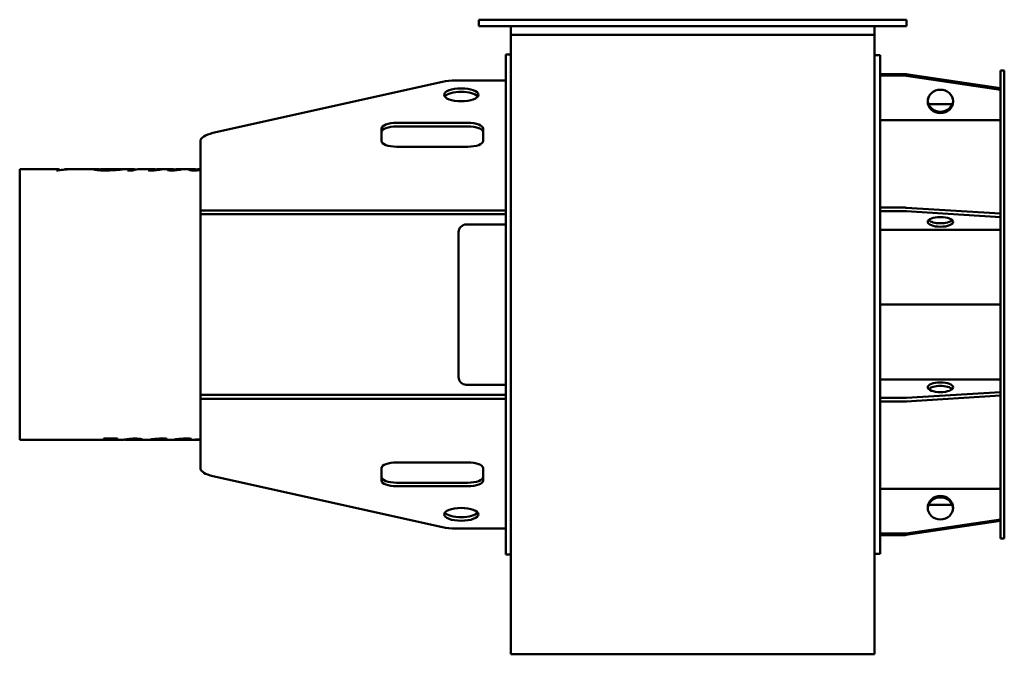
# Model space of a CAD drawing. Header units: millimetres. Extents: x 243 to 1017, y 196 to 695.
import ezdxf

# ---------------------------------------------------------------- set-up
doc = ezdxf.new("R2010")
doc.units = ezdxf.units.MM
doc.header["$LTSCALE"] = 3
doc.layers.add('Widoczne (ISO)', color=7, linetype='Continuous', lineweight=50)

msp = doc.modelspace()

# ---------------------------------------------------------------- linework, layer by layer
at = {"layer": 'Widoczne (ISO)'}
for p, q in [((604.05, 695), (610.05, 695)), ((604.05, 695), (604.05, 690)), ((610.05, 690), (604.05, 690)), ((934.05, 695), (610.05, 695)), ((934.05, 690), (610.05, 690)), ((629.05, 683), (629.05, 690)), ((915.05, 690), (915.05, 683)), ((934.05, 695), (940.05, 695)), ((940.05, 690), (934.05, 690)), ((940.05, 690), (940.05, 695)), ((629.05, 683), (629.05, 524.69)), ((915.05, 683), (629.05, 683)), ((915.05, 683), (915.05, 524.69)), ((625.05, 667.5), (625.05, 274.5)), ((625.05, 667.5), (629.05, 667.5)), ((919.55, 667), (915.05, 667)), ((919.55, 275), (919.55, 667)), ((939.07, 652.19), (919.55, 652.19)), ((919.55, 651.04), (939.07, 651.04)), ((1014.05, 641.11), (940.02, 652.12)), ((940.02, 650.97), (1014.05, 639.96)), ((1014.05, 287), (1014.05, 655)), ((1017.05, 655), (1014.05, 655)), ((1017.05, 287), (1017.05, 655)), ((575.33, 646.14), (394.83, 605.93)), ((585.55, 647.19), (625.05, 647.19)), ((957.49, 628.5), (976.11, 628.5)), ((539.32, 613.87), (595.32, 613.87)), ((1014.05, 615.94), (919.55, 615.94)), ((527.32, 599.63), (527.32, 609.37)), ((595.32, 611.09), (539.32, 611.09)), ((607.32, 609.37), (607.32, 599.63)), ((385.05, 592.52), (385.05, 599.49)), ((385.05, 592.52), (385.05, 586.95)), ((595.32, 595.14), (539.32, 595.14)), ((385.05, 586.95), (385.05, 544.99)), ((242.95, 577.45), (242.95, 364.55)), ((273.44, 577.45), (242.95, 577.45)), ((273.04, 576.41), (271.96, 576.41)), ((278.07, 577.14), (278.07, 577.34)), ((281.65, 577.45), (278.56, 577.45)), ((302.78, 577.45), (284.01, 577.45)), ((306.4, 576.53), (306.4, 577.32)), ((306.76, 577.41), (306.76, 577.44)), ((313.36, 577.45), (307.17, 577.45)), ((331.68, 577.45), (318.38, 577.45)), ((323, 577.12), (323, 577.23)), ((332.06, 576.53), (327.64, 576.53)), ((335.91, 577.38), (335.91, 577.45)), ((336.35, 577.45), (336.09, 577.45)), ((347.67, 577.45), (338.32, 577.45)), ((348.89, 576.55), (348.89, 576.91)), ((350.29, 576.68), (350.29, 576.85)), ((362.29, 577.45), (352.28, 577.45)), ((353.3, 577.03), (353.3, 577.18)), ((362.91, 576.45), (362.29, 576.45)), ((363.75, 576.48), (363.75, 576.87)), ((366.21, 576.68), (366.21, 576.87)), ((379.35, 577.45), (366.97, 577.45)), ((369.02, 577.02), (369.02, 577.19)), ((380.58, 576.45), (379.35, 576.45)), ((380.91, 576.46), (380.91, 576.97)), ((385.05, 577.45), (384.08, 577.45)), ((385.05, 544.99), (390.32, 544.99)), ((385.05, 544.99), (385.05, 541.99)), ((385.05, 541.99), (385.05, 400.01)), ((390.32, 541.99), (385.05, 541.99)), ((390.32, 544.99), (588.54, 544.99)), ((588.54, 541.99), (390.32, 541.99)), ((588.54, 544.99), (591.57, 544.99)), ((591.57, 541.99), (588.54, 541.99)), ((591.57, 544.99), (625.05, 544.99)), ((591.57, 541.99), (625.05, 541.99)), ((939.07, 547.2), (919.55, 547.2)), ((919.55, 544.43), (939.07, 544.43)), ((1014.05, 542.61), (940.02, 547.17)), ((940.02, 544.4), (1014.05, 539.84)), ((588.05, 414.01), (588.05, 527.99)), ((594.05, 533.99), (625.05, 533.99)), ((1014.05, 529.89), (919.55, 529.89)), ((629.05, 524.69), (629.05, 361.25)), ((915.05, 361.25), (915.05, 524.69)), ((919.55, 471.05), (1014.05, 471.05)), ((919.55, 470.95), (1014.05, 470.95)), ((919.55, 412.11), (1014.05, 412.11)), ((625.05, 408.01), (594.05, 408.01)), ((385.05, 400.01), (390.32, 400.01)), ((385.05, 400.01), (385.05, 397.01)), ((385.05, 397.01), (385.05, 355.05)), ((390.32, 397.01), (385.05, 397.01)), ((390.32, 400.01), (588.54, 400.01)), ((588.54, 397.01), (390.32, 397.01)), ((588.54, 400.01), (591.57, 400.01)), ((591.57, 397.01), (588.54, 397.01)), ((591.57, 400.01), (625.05, 400.01)), ((591.57, 397.01), (625.05, 397.01)), ((939.07, 397.57), (919.55, 397.57)), ((919.55, 394.8), (939.07, 394.8)), ((1014.05, 402.16), (940.02, 397.6)), ((940.02, 394.83), (1014.05, 399.39)), ((309.03, 364.55), (242.95, 364.55)), ((309.8, 365.47), (308.96, 365.47)), ((309.17, 365.57), (319.93, 365.57)), ((322.96, 364.55), (312.27, 364.55)), ((312.48, 365.57), (312.48, 365.29)), ((317.03, 365.57), (317.03, 365.41)), ((319.73, 365.47), (319.24, 365.47)), ((319.73, 365.57), (319.73, 365.47)), ((325.57, 364.9), (325.57, 364.71)), ((334.71, 364.55), (326.22, 364.55)), ((331.68, 365.59), (331.68, 365.43)), ((336.46, 365.5), (336.46, 365.08)), ((345.55, 364.55), (338.13, 364.55)), ((347.44, 365.13), (347.44, 364.71)), ((364.45, 364.55), (350.06, 364.55)), ((353.96, 365.61), (353.96, 365.36)), ((355.16, 365.63), (355.16, 365.26)), ((366.34, 365.13), (366.34, 364.71)), ((385.05, 364.55), (368.95, 364.55)), ((372.85, 365.61), (372.85, 365.36)), ((374.06, 365.63), (374.06, 365.26)), ((385.05, 364.68), (380.51, 364.68)), ((381.27, 364.83), (385.05, 364.83)), ((629.05, 361.25), (629.05, 196)), ((915.05, 196), (915.05, 361.25)), ((385.05, 355.05), (385.05, 349.48)), ((385.05, 342.51), (385.05, 349.48)), ((527.32, 332.63), (527.32, 342.37)), ((539.32, 346.86), (595.32, 346.86)), ((607.32, 342.37), (607.32, 332.63)), ((394.83, 336.07), (575.33, 295.86)), ((539.32, 330.91), (595.32, 330.91)), ((595.32, 328.13), (539.32, 328.13)), ((919.55, 326.06), (1014.05, 326.06)), ((957.49, 313.5), (976.11, 313.5)), ((1014.05, 302.04), (940.02, 291.03)), ((625.05, 294.81), (585.55, 294.81)), ((1014.05, 300.89), (940.02, 289.88)), ((940.02, 289.88), (1014.05, 300.89)), ((939.07, 290.96), (919.55, 290.96)), ((939.07, 289.81), (919.55, 289.81)), ((919.55, 289.81), (939.07, 289.81)), ((1017.05, 287), (1014.05, 287)), ((625.05, 274.5), (629.05, 274.5)), ((919.55, 275), (915.05, 275)), ((915.05, 196), (629.05, 196))]:
    msp.add_line(p, q, dxfattribs=at)
for centre, start, end in [((594.05, 527.99), 90, 180), ((594.05, 414.01), 180, 270)]:
    msp.add_arc(centre, 6, start, end, dxfattribs=at)
for centre, major_axis, ratio, start_param, end_param in [((939.07, 646.65), (-6, 0), 0.92388, 4.552687, 4.712389), ((939.07, 645.5), (6, 0), 0.92388, 1.411094, 1.570796), ((585.55, 639.7), (20, 0), 0.374607, 1.570796, 2.107258), ((590.05, 633.17), (13.5, 0), 0.374607, 0.2786, 2.862993), ((966.8, 630.72), (10, 0), 0.92388, 0.062174, 3.079418), ((966.8, 631.87), (-10, 0), 0.92388, 0.062172, 3.079421), ((539.32, 609.37), (-12, 0), 0.374607, 4.712389, 6.283185), ((595.32, 609.37), (12, 0), 0.374607, 0, 1.570796), ((405.05, 599.49), (-20, 0), 0.374607, 5.248851, 6.283185), ((539.32, 606.59), (-12, 0), 0.374607, 4.712389, 6.283185), ((595.32, 606.59), (12, 0), 0.374607, 0, 1.570796), ((539.32, 599.63), (-12, 0), 0.374607, 0, 1.570796), ((595.32, 599.63), (12, 0), 0.374607, 4.712389, 6.283185), ((939.07, 544.9), (-6, 0), 0.382683, 4.552687, 4.712389), ((939.07, 542.13), (6, 0), 0.382683, 1.411094, 1.570796), ((966.8, 538.78), (-10, 0), 0.382683, 0.370554, 2.771038), ((966.8, 403.22), (10, 0), 0.382683, 0.370554, 2.771038), ((939.07, 399.87), (-6, 0), 0.382683, 1.570796, 1.730498), ((939.07, 397.1), (6, 0), 0.382683, 4.712389, 4.872091), ((405.05, 342.51), (-20, 0), 0.374607, 0, 1.034334), ((539.32, 342.37), (-12, 0), 0.374607, 4.712389, 6.283185), ((595.32, 342.37), (12, 0), 0.374607, 0, 1.570796), ((539.32, 335.41), (-12, 0), 0.374607, 0, 1.570796), ((595.32, 335.41), (12, 0), 0.374607, 4.712389, 6.283185), ((539.32, 332.63), (-12, 0), 0.374607, 0, 1.570796), ((595.32, 332.63), (12, 0), 0.374607, 4.712389, 6.283185), ((966.8, 310.13), (10, 0), 0.92388, 0.062172, 3.079421), ((966.8, 310.13), (-10, 0), 0.92388, 5.910136, 6.221011), ((966.8, 310.13), (10, 0), 0.92388, 0.062174, 0.37305), ((590.05, 308.83), (-13.5, 0), 0.374607, 0.2786, 2.862993), ((585.55, 302.3), (-20, 0), 0.374607, 1.034334, 1.570796), ((939.07, 296.5), (-6, 0), 0.92388, 1.570796, 1.730498), ((939.07, 295.35), (-6, 0), 0.92388, 1.570796, 1.730498), ((939.07, 295.35), (6, 0), 0.92388, 4.712389, 4.872091)]:
    msp.add_ellipse(centre, major_axis=major_axis, ratio=ratio, start_param=start_param, end_param=end_param, dxfattribs=at)
for centre, major_axis, ratio in [((590.05, 635.95), (13.5, 0), 0.374607), ((966.8, 630.72), (10, 0), 0.92388), ((966.8, 536.01), (10, 0), 0.382683), ((966.8, 405.99), (10, 0), 0.382683), ((966.8, 311.28), (10, 0), 0.92388), ((590.05, 306.05), (13.5, 0), 0.374607)]:
    msp.add_ellipse(centre, major_axis=major_axis, ratio=ratio, dxfattribs=at)
for points in [[(271.96, 576.41), (272.87, 577.69), (273.78, 577.79), (274.69, 576.7)], [(284.01, 577.45), (280.35, 577.45), (276.69, 577.1), (273.04, 576.41)], [(278.07, 577.34), (279.65, 577.44), (281.24, 577.47), (282.83, 577.44)], [(278.56, 577.45), (278.39, 577.45), (278.23, 577.41), (278.07, 577.34)], [(306.57, 577.41), (306.46, 577.39), (306.4, 577.35), (306.4, 577.32)], [(316.01, 577.45), (313.77, 577.44), (310.62, 577.42), (306.57, 577.41)], [(307.17, 577.45), (307.03, 577.45), (306.89, 577.45), (306.76, 577.44)], [(306.76, 577.44), (309.75, 577.44), (312.18, 577.45), (314.05, 577.45)], [(323.59, 577.17), (318.93, 576.83), (314.48, 576.44), (310.26, 576.44)], [(314.05, 577.45), (314.63, 577.45), (315.18, 577.45), (315.69, 577.44)], [(318.38, 577.45), (317.64, 577.45), (316.85, 577.45), (316.01, 577.45)], [(323, 577.23), (323.2, 577.21), (323.4, 577.19), (323.59, 577.17)], [(327.64, 576.53), (329.42, 577.34), (331.19, 577.62), (332.97, 577.36)], [(333.49, 577.06), (333.01, 576.92), (332.53, 576.74), (332.06, 576.53)], [(332.97, 577.36), (333.47, 577.28), (333.77, 577.2), (333.88, 577.14)], [(336.01, 577.39), (335.01, 577.33), (334.17, 577.23), (333.49, 577.06)], [(336.09, 577.45), (336.03, 577.45), (335.97, 577.45), (335.91, 577.45)], [(335.91, 577.45), (336.42, 577.45), (336.91, 577.45), (337.39, 577.44)], [(338.32, 577.45), (337.57, 577.45), (336.8, 577.43), (336.01, 577.39)], [(344.08, 576.74), (344.08, 576.85), (344.46, 577.03), (345.23, 577.19)], [(345.23, 577.19), (346.53, 577.47), (347.84, 577.52), (349.15, 577.36)], [(349.28, 576.59), (348.19, 576.49), (347.22, 576.44), (346.37, 576.44)], [(349.57, 577.14), (349.11, 577.03), (348.89, 576.94), (348.89, 576.91)], [(349.15, 577.36), (349.53, 577.31), (349.77, 577.25), (349.86, 577.2)], [(354.21, 577.14), (352.47, 576.94), (350.82, 576.72), (349.28, 576.59)], [(349.54, 576.81), (349.74, 576.81), (349.99, 576.82), (350.29, 576.85)], [(352.28, 577.45), (351.37, 577.45), (350.47, 577.35), (349.57, 577.14)], [(350.29, 576.85), (351.21, 576.93), (352.21, 577.06), (353.3, 577.18)], [(353.3, 577.18), (353.6, 577.17), (353.91, 577.15), (354.21, 577.14)], [(359.18, 576.8), (359.18, 576.91), (359.52, 577.08), (360.19, 577.22)], [(360.19, 577.22), (361.66, 577.54), (363.13, 577.52), (364.61, 577.18)], [(361.82, 576.44), (361.98, 576.45), (362.14, 576.45), (362.29, 576.45)], [(365.13, 576.58), (364.1, 576.49), (363.06, 576.44), (361.99, 576.44)], [(364.74, 577.2), (364.08, 577.07), (363.75, 576.93), (363.75, 576.87)], [(364.47, 576.77), (364.91, 576.77), (365.49, 576.8), (366.21, 576.87)], [(366.97, 577.45), (366.23, 577.45), (365.48, 577.37), (364.74, 577.2)], [(370, 577.14), (368.3, 576.93), (366.67, 576.71), (365.13, 576.58)], [(366.21, 576.87), (366.62, 576.91), (367.56, 577.05), (369.02, 577.19)], [(369.02, 577.19), (369.34, 577.17), (369.67, 577.15), (370, 577.14)], [(376.24, 576.84), (376.24, 577), (376.76, 577.22), (377.81, 577.35)], [(377.81, 577.35), (378.83, 577.48), (379.86, 577.48), (380.88, 577.35)], [(378.98, 576.44), (379.1, 576.45), (379.23, 576.45), (379.35, 576.45)], [(385.05, 576.73), (383.08, 576.55), (381.26, 576.44), (379.57, 576.44)], [(380.88, 577.35), (381.22, 577.31), (381.49, 577.26), (381.67, 577.22)], [(382.25, 577.32), (381.36, 577.19), (380.91, 577.03), (380.91, 576.97)], [(384.08, 577.45), (383.47, 577.45), (382.86, 577.41), (382.25, 577.32)], [(308.96, 365.47), (309.03, 365.5), (309.1, 365.53), (309.17, 365.57)], [(309.03, 364.55), (309.87, 364.55), (310.7, 364.67), (311.54, 364.92)], [(314.85, 364.93), (313.44, 364.52), (312.04, 364.44), (310.64, 364.7)], [(311.54, 364.92), (312.16, 365.09), (312.48, 365.23), (312.48, 365.29)], [(312.79, 365.57), (312.69, 365.56), (312.58, 365.56), (312.48, 365.55)], [(319.24, 365.47), (318.28, 365.47), (317.55, 365.45), (317.03, 365.41)], [(319.93, 365.57), (319.86, 365.53), (319.8, 365.5), (319.73, 365.47)], [(328.04, 364.78), (326.39, 364.43), (325.57, 364.53), (325.57, 364.71)], [(327.39, 365.16), (328.54, 365.32), (329.76, 365.46), (331.02, 365.55)], [(331.68, 365.43), (330.26, 365.26), (329.05, 364.98), (328.04, 364.78)], [(331.02, 365.55), (331.76, 365.6), (332.61, 365.63), (333.58, 365.63)], [(333.6, 365.53), (332.85, 365.53), (332.21, 365.5), (331.68, 365.43)], [(334.71, 364.55), (334.83, 364.55), (334.95, 364.55), (335.07, 364.56)], [(335.07, 364.56), (335.99, 364.6), (336.46, 364.83), (336.46, 365.08)], [(337.6, 364.56), (337.09, 364.58), (336.52, 364.62), (335.9, 364.67)], [(339.21, 364.78), (339.21, 364.59), (338.67, 364.52), (337.6, 364.56)], [(347.36, 364.58), (345.65, 364.54), (344.79, 364.52), (344.79, 364.61)], [(347.96, 364.59), (347.75, 364.58), (347.55, 364.58), (347.36, 364.58)], [(351, 365.47), (352.43, 365.57), (353.86, 365.63), (355.31, 365.63)], [(353.96, 365.36), (353.7, 365.37), (353.39, 365.38), (353.04, 365.38)], [(355.16, 365.26), (354.67, 365.31), (354.27, 365.34), (353.96, 365.36)], [(357.35, 365.15), (356.7, 365.15), (355.97, 365.18), (355.16, 365.26)], [(355.31, 365.63), (356.56, 365.63), (357.55, 365.59), (358.27, 365.51)], [(358.27, 365.51), (358.76, 365.46), (359, 365.4), (359, 365.34)], [(366.25, 364.58), (364.54, 364.54), (363.68, 364.52), (363.68, 364.61)], [(366.85, 364.59), (366.64, 364.58), (366.44, 364.58), (366.25, 364.58)], [(369.89, 365.47), (371.32, 365.57), (372.76, 365.63), (374.2, 365.63)], [(372.85, 365.36), (372.59, 365.37), (372.29, 365.38), (371.93, 365.38)], [(374.06, 365.26), (373.57, 365.31), (373.17, 365.34), (372.85, 365.36)], [(376.24, 365.15), (375.59, 365.15), (374.86, 365.18), (374.06, 365.26)], [(374.2, 365.63), (375.45, 365.63), (376.44, 365.59), (377.16, 365.51)], [(377.16, 365.51), (377.65, 365.46), (377.9, 365.4), (377.9, 365.34)], [(380.51, 364.68), (380.76, 364.72), (381.02, 364.77), (381.27, 364.83)]]:
    msp.add_open_spline(points, degree=3, dxfattribs=at)
for points, knots in [([(301.57, 577.28), (301.57, 577.45), (302.47, 577.49), (304.28, 577.41), (304.93, 577.38), (305.63, 577.33), (306.4, 577.28)], [0, 0, 0, 0, 1, 1, 1, 1.358636, 1.358636, 1.358636, 1.358636]), ([(310.26, 576.44), (307.38, 576.44), (305.21, 576.57), (303.75, 576.78), (302.3, 576.98), (301.57, 577.16), (301.57, 577.28)], [0, 0, 0, 0, 1, 1, 1, 2, 2, 2, 2]), ([(306.4, 577.32), (306.4, 577.23), (307.03, 577.11), (308.3, 577), (309.56, 576.89), (311.1, 576.82), (312.91, 576.82)], [0, 0, 0, 0, 1, 1, 1, 2, 2, 2, 2]), ([(312.91, 576.82), (314.34, 576.82), (315.73, 576.85), (317.06, 576.91), (318.38, 576.97), (320.37, 577.1), (323, 577.23)], [0, 0, 0, 0, 1, 1, 1, 2, 2, 2, 2]), ([(346.37, 576.44), (345.67, 576.44), (345.12, 576.47), (344.7, 576.53), (344.29, 576.58), (344.08, 576.66), (344.08, 576.74)], [0, 0, 0, 0, 1, 1, 1, 2, 2, 2, 2]), ([(348.89, 576.91), (348.89, 576.88), (348.96, 576.86), (349.1, 576.84), (349.24, 576.82), (349.39, 576.81), (349.54, 576.81)], [0, 0, 0, 0, 1, 1, 1, 2, 2, 2, 2]), ([(361.99, 576.44), (361.16, 576.44), (360.49, 576.48), (359.96, 576.55), (359.44, 576.61), (359.18, 576.7), (359.18, 576.8)], [0, 0, 0, 0, 1, 1, 1, 2, 2, 2, 2]), ([(363.75, 576.87), (363.75, 576.84), (363.83, 576.81), (363.97, 576.8), (364.11, 576.78), (364.28, 576.77), (364.47, 576.77)], [0, 0, 0, 0, 1, 1, 1, 2, 2, 2, 2]), ([(379.57, 576.44), (378.64, 576.44), (377.85, 576.48), (377.2, 576.56), (376.56, 576.64), (376.24, 576.74), (376.24, 576.84)], [0, 0, 0, 0, 1, 1, 1, 2, 2, 2, 2]), ([(380.91, 576.97), (380.91, 576.93), (381.04, 576.9), (381.29, 576.88), (381.54, 576.85), (381.88, 576.84), (382.32, 576.84)], [0, 0, 0, 0, 1, 1, 1, 2, 2, 2, 2]), ([(382.32, 576.84), (382.99, 576.84), (383.87, 576.88), (384.96, 576.94), (384.99, 576.94), (385.02, 576.94), (385.05, 576.95)], [0, 0, 0, 0, 1, 1, 1, 1.026076, 1.026076, 1.026076, 1.026076]), ([(312.48, 365.29), (312.48, 365.34), (312.28, 365.38), (311.88, 365.42), (311.49, 365.46), (310.79, 365.47), (309.8, 365.47)], [0, 0, 0, 0, 1, 1, 1, 2, 2, 2, 2]), ([(317.03, 365.41), (316.68, 365.39), (316.35, 365.34), (316.06, 365.28), (315.77, 365.21), (315.36, 365.08), (314.85, 364.93)], [0, 0, 0, 0, 1, 1, 1, 2, 2, 2, 2]), ([(322.96, 364.55), (323.14, 364.55), (323.49, 364.59), (324.01, 364.66), (324.8, 364.78), (325.93, 364.96), (327.39, 365.16)], [0.353975, 0.353975, 0.353975, 0.353975, 1, 1, 1, 2, 2, 2, 2]), ([(333.58, 365.63), (335.18, 365.63), (336.52, 365.53), (337.6, 365.36), (338.67, 365.2), (339.21, 364.96), (339.21, 364.78)], [0, 0, 0, 0, 1, 1, 1, 2, 2, 2, 2]), ([(336.46, 365.08), (336.46, 365.21), (336.18, 365.33), (335.62, 365.41), (335.06, 365.49), (334.39, 365.53), (333.6, 365.53)], [0, 0, 0, 0, 1, 1, 1, 2, 2, 2, 2]), ([(344.79, 364.61), (344.79, 364.67), (345.1, 364.77), (345.74, 364.88), (346.37, 364.99), (347.14, 365.1), (348.06, 365.21), (348.97, 365.31), (349.95, 365.4), (351, 365.47)], [0, 0, 0, 0, 1, 1, 1, 2, 2, 2, 3, 3, 3, 3]), ([(353.04, 365.38), (351.65, 365.38), (350.37, 365.29), (349.2, 365.14), (348.03, 364.99), (347.44, 364.83), (347.44, 364.71)], [0, 0, 0, 0, 1, 1, 1, 2, 2, 2, 2]), ([(347.44, 364.71), (347.44, 364.63), (347.75, 364.59), (348.37, 364.57), (348.84, 364.55), (349.4, 364.55), (350.06, 364.55)], [0, 0, 0, 0, 1, 1, 1, 1.750989, 1.750989, 1.750989, 1.750989]), ([(359, 365.34), (359, 365.28), (358.84, 365.24), (358.52, 365.2), (358.2, 365.17), (357.81, 365.15), (357.35, 365.15)], [0, 0, 0, 0, 1, 1, 1, 2, 2, 2, 2]), ([(363.68, 364.61), (363.68, 364.67), (364, 364.77), (364.63, 364.88), (365.26, 364.99), (366.04, 365.1), (366.95, 365.21), (367.86, 365.31), (368.84, 365.4), (369.89, 365.47)], [0, 0, 0, 0, 1, 1, 1, 2, 2, 2, 3, 3, 3, 3]), ([(371.93, 365.38), (370.54, 365.38), (369.26, 365.29), (368.09, 365.14), (366.92, 364.99), (366.34, 364.83), (366.34, 364.71)], [0, 0, 0, 0, 1, 1, 1, 2, 2, 2, 2]), ([(366.34, 364.71), (366.34, 364.63), (366.65, 364.59), (367.27, 364.57), (367.73, 364.55), (368.29, 364.55), (368.95, 364.55)], [0, 0, 0, 0, 1, 1, 1, 1.750989, 1.750989, 1.750989, 1.750989]), ([(377.9, 365.34), (377.9, 365.28), (377.74, 365.24), (377.42, 365.2), (377.1, 365.17), (376.71, 365.15), (376.24, 365.15)], [0, 0, 0, 0, 1, 1, 1, 2, 2, 2, 2])]:
    msp.add_open_spline(points, degree=3, knots=knots, dxfattribs=at)

doc.saveas('drawing.dxf')
